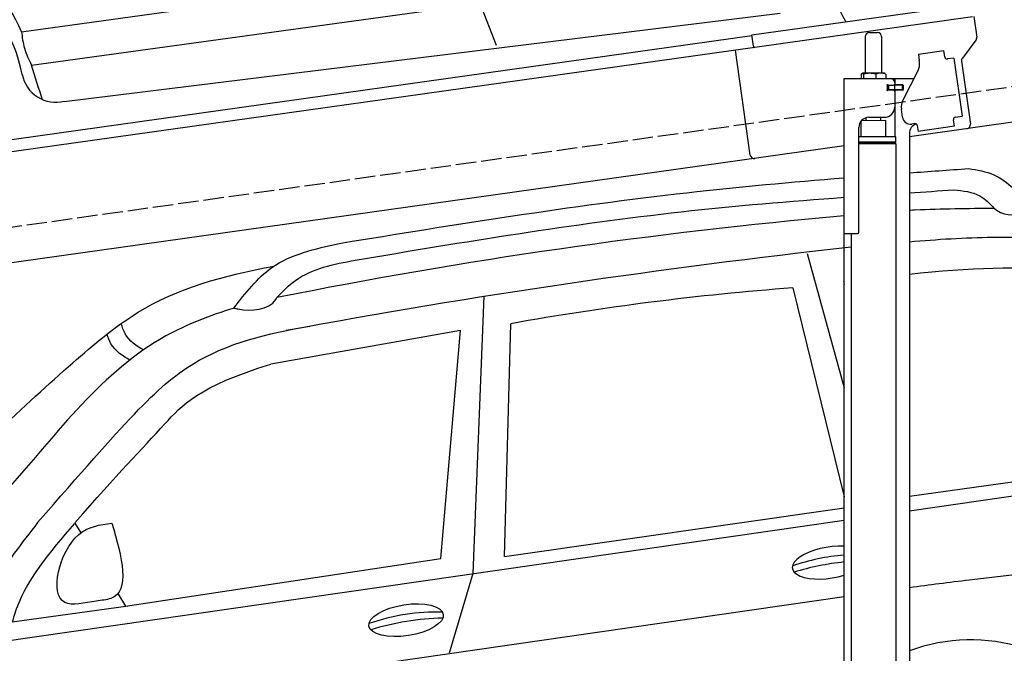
# Model space of a CAD drawing. Extents: x -311 to 6440, y -844 to 6424.
# Tile 4 of 6: x 1644 to 4057, y 2428 to 3982. Entities that reach past the tile are written whole.
import ezdxf

# ---------------------------------------------------------------- set-up
doc = ezdxf.new("R2010")
doc.units = 0
doc.header["$LTSCALE"] = 10
doc.header["$MEASUREMENT"] = 0
doc.linetypes.add('GEN3', pattern=[6.25, 5, -1.25])
doc.layers.get('0').update_dxf_attribs({"linetype": 'CONTINUOUS'})
doc.layers.get('DEFPOINTS').update_dxf_attribs({"linetype": 'CONTINUOUS'})
for name, color, linetype in [('3', 6, 'GEN3'), ('CAR', 1, 'CONTINUOUS'), ('SICHTBARE_KANTEN_DIN_', 7, 'CONTINUOUS')]:
    doc.layers.add(name, color=color, linetype=linetype)
doc.layers.add('AM_0', color=7, linetype='CONTINUOUS', lineweight=30)
doc.layers.add('AM_5', color=3, linetype='CONTINUOUS', lineweight=15)
doc.dimstyles.new('KLAUS_DXF', dxfattribs={"dimscale": 20, "dimtxt": 3.5, "dimasz": 2, "dimexe": 2, "dimexo": 1, "dimgap": 1.5, "dimtad": 1, "dimlfac": 0.1, "dimdsep": 46, "dimtxsty": 'Standard', "dimblk": 'DOT', "dimcen": 2, "dimclrd": 256, "dimclre": 256, "dimclrt": 2, "dimadec": 0, "dimazin": 0, "dimtfac": 1, "dimtmove": 2, "dimatfit": 3, "dimfxl": 1, "dimtolj": 1, "dimarcsym": 0})

# ---------------------------------------------------------------- blocks, each defined once
blk = doc.blocks.new('_DOT')
at = {"color": 0, "linetype": 'ByBlock'}
blk.add_line((-0.5, 0), (-1, 0), dxfattribs=at)
at = {"color": 0, "linetype": 'ByBlock', "const_width": 0.5}
blk.add_lwpolyline([(-0.25, 0, 1), (0.25, 0, 1)], format="xyb", close=True, dxfattribs=at)
blk = doc.blocks.new('*D9')
at = {"layer": 'AM_5', "lineweight": -2, "transparency": 16777216}
for p, q in [((179.5, 2850), (-240.5, 2850)), ((-200.5, 1890), (-200.5, 2810)), ((5479.5, 1850), (-240.5, 1850))]:
    blk.add_line(p, q, dxfattribs=at)
at = {"layer": 'DEFPOINTS', "color": 0, "transparency": 16777216}
for p in [(-200.5, 2850), (199.5, 2850), (5499.5, 1850)]:
    blk.add_point(p, dxfattribs=at)
at = {"layer": 'AM_5', "lineweight": -2, "transparency": 16777216, "xscale": 40, "yscale": 40, "zscale": 40}
for p, rotation in [((-200.5, 2850), 90), ((-200.5, 1850), 270)]:
    blk.add_blockref('_DOT', p, dxfattribs=dict(at, rotation=rotation))
at = {"layer": 'AM_5', "color": 2, "transparency": 16777216, "insert": (-265.5, 2350), "char_height": 70, "attachment_point": 5, "rotation": 90}
blk.add_mtext('\\A1;100', dxfattribs=at)
blk = doc.blocks.new('Car200Van')
at = {"layer": 'CAR'}
for p, q in [((27627.7, 3941.8), (29515.6, 4203.1)), ((27652, 3860), (29511.9, 4116.2)), ((28751.2, 4011.6), (28791.1, 3909)), ((27732.4, 3771), (29487.4, 3987.6))]:
    blk.add_line(p, q, dxfattribs=at)
for centre, radius, start, end in [((29947.8, 4143.3), 347.8, 345.1978, 210.6236), ((27239.8, 3777.4), 421.3, 22.9636, 159.0161), ((27241.3, 3759.3), 396, 11.2769, 175.6905), ((21558.7, 1884.8), 6405.5, 17.15784, 17.96084), ((27712.3, 3852.6), 84, 190.8184, 283.84)]:
    blk.add_arc(centre, radius, start, end, dxfattribs=at)
blk.add_spline([(27627.7, 3941.8), (27635.2, 3901.2), (27652, 3860)], degree=3, dxfattribs=at)
blk = doc.blocks.new('Car200VanEG')
at = {"layer": 'CAR'}
for p, q in [((29554, 5533), (29644.2, 5203.4)), ((29642.4, 5463.9), (29644.2, 5457.7)), ((29518.3, 5448.3), (29644.2, 4935.9)), ((28811.4, 4789.7), (28827.1, 5360.5)), ((29804.2, 4937), (30377.2, 5017.9)), ((29804.2, 4901.5), (30486.3, 4999.8)), ((28811.4, 4789.7), (29644.2, 4908.5)), ((27473.8, 4565.4), (29644.2, 4878.4)), ((28734.5, 4747.2), (28676.2, 4551.8)), ((27462.7, 4376.3), (29644.2, 4691.5)), ((27605.2, 4629.3), (27883.5, 4667.2))]:
    blk.add_line(p, q, dxfattribs=at)
for points in [[(28761.3, 5427.7), (28734.5, 4747.2)], [(27863.9, 4698.5), (27882.5, 4667.3), (28655.6, 4784.3), (28704.2, 5343.7), (28238.8, 5261.3)], [(27758.3, 4871.4), (27772.9, 4847.7)]]:
    blk.add_lwpolyline(points, dxfattribs=at)
for centre, radius, start, end in [((30794.8, -7277.3), 12953.5, 95.09603, 101.31232), ((30794.8, -7277.3), 12953.5, 94.31828, 94.38589), ((30077, -2253.4), 7897, 90.47095, 91.86937), ((31764.9, -13496.1), 19159.9, 96.30363, 100.48979), ((30034.9, -1376.9), 6844.8, 94.32835, 100.16386), ((29681.6, 4299.2), 494.8, 94.3341, 109.3655), ((29716.1, 4107.9), 671.8, 96.1511, 106.818), ((28643.6, 4157.9), 494.8, 88.0835, 109.3655), ((28678.2, 3966.6), 671.8, 91.4914, 106.818), ((29955.2, 4140.6), 444, 36.5858, 109.8823)]:
    blk.add_arc(centre, radius, start, end, dxfattribs=at)
blk.add_ellipse((29608.6, 4774.3), major_axis=(91.2, 14.3), ratio=0.413356, start_param=7.389198, end_param=11.330949, dxfattribs=at)
blk.add_ellipse((28570.6, 4633), major_axis=(91.2, 14.3), ratio=0.413356, dxfattribs=at)
for points in [[(29804.2, 5730.6), (29852.4, 5734.2), (29900.6, 5737.6), (29948.8, 5741.1)], [(29804.2, 5681.6), (29840.4, 5684), (29876.6, 5686.4), (29912.8, 5688.8)], [(29804.2, 5482.3), (29953.2, 5497.9), (30074, 5504.2), (30192.2, 5487.5)], [(29642.4, 5463.9), (29643, 5464), (29643.6, 5464), (29644.2, 5464.1)]]:
    blk.add_open_spline(points, degree=3, dxfattribs=at)
for points in [[(29948.8, 5741.1), (30011.4, 5725.8), (30100.5, 5644.1)], [(29912.8, 5688.8), (29976.8, 5673.9), (30012.1, 5643.4)], [(30012.1, 5643.4), (30019.5, 5637.8), (30093.4, 5638.3), (30100.5, 5644.1)], [(28148.5, 5398.8), (28241.4, 5498), (28406.6, 5557.4)], [(28253.8, 5424.6), (28299.5, 5466.8), (28445.9, 5516.4)], [(28148.5, 5398.8), (28158.4, 5396.7), (28251.2, 5420), (28253.8, 5424.6)], [(27667.4, 4872.6), (27556.9, 4719.5), (27469.8, 4557)], [(27757.9, 4870.6), (27609.6, 4644.4), (27605.2, 4629.3)], [(27849.6, 4871.2), (27767.3, 4842.4), (27733.9, 4676.3), (27810.6, 4680), (27846.5, 4686.3), (27849.6, 4871.2)]]:
    blk.add_spline(points, degree=3, dxfattribs=at)
for points, knots in [([(28406.6, 5557.4), (28690.2, 5603.6), (29101.1, 5670.6), (29515.5, 5707.9), (29644.2, 5718.3)], [0, 0, 0, 0, 861.375884, 1248.40783, 1248.40783, 1248.40783, 1248.40783]), ([(28445.9, 5516.4), (28711.8, 5560.9), (29109.4, 5627.4), (29510.9, 5660.9), (29644.2, 5670.6)], [0, 0, 0, 0, 807.968467, 1208.698411, 1208.698411, 1208.698411, 1208.698411]), ([(29804.2, 5561.7), (29872.2, 5567.4), (30014.9, 5576.9), (30158, 5570.5), (30233, 5567.1)], [93.233169, 93.233169, 93.233169, 93.233169, 297.701416, 522.489382, 522.489382, 522.489382, 522.489382]), ([(27274.3, 4779.9), (27521.2, 5055.6), (27679.5, 5202), (27946.1, 5430.1), (28123.8, 5479.4), (28246.5, 5501.5)], [0, 0, 0, 0, 483.426824, 685.431456, 1036.760776, 1036.760776, 1036.760776, 1036.760776]), ([(28148.9, 5398.7), (28090.4, 5380.3), (27865.4, 5296.5), (27643.7, 4994.3), (27436.7, 4788), (27358.6, 4689.9)], [96.913533, 96.913533, 96.913533, 96.913533, 278.898782, 817.834272, 1161.503968, 1161.503968, 1161.503968, 1161.503968]), ([(27927, 5296), (27909.9, 5305.5), (27884.2, 5322.7), (27875.1, 5352.1), (27872.3, 5360.9)], [14.298687, 14.298687, 14.298687, 14.298687, 77.601445, 104.69214, 104.69214, 104.69214, 104.69214]), ([(27667.4, 4872.6), (27883.3, 5119.3), (28024.9, 5286.2), (28231.1, 5337.6), (28334.8, 5354.1)], [0, 0, 0, 0, 330.131982, 635.722273, 635.722273, 635.722273, 635.722273]), ([(27893.1, 5271.3), (27877.3, 5280.1), (27850.5, 5297.3), (27840, 5326.9), (27837.3, 5334.5)], [10.674142, 10.674142, 10.674142, 10.674142, 77.601445, 103.277048, 103.277048, 103.277048, 103.277048]), ([(27758.7, 4872), (27864.2, 4993), (27963.9, 5094.6), (28061.1, 5206.6), (28238.8, 5261.3)], [51.837869, 51.837869, 51.837869, 51.837869, 326.184948, 523.253478, 523.253478, 523.253478, 523.253478]), ([(29804.2, 4713.6), (29853.1, 4720), (30123.8, 4754.8), (30395.9, 4777.3), (30618.8, 4795.7)], [97.14816, 97.14816, 97.14816, 97.14816, 245.101736, 915.976386, 915.976386, 915.976386, 915.976386])]:
    blk.add_open_spline(points, degree=3, knots=knots, dxfattribs=at)

msp = doc.modelspace()

# ---------------------------------------------------------------- linework, layer by layer
for p, q in [((3438.691, 3944.55), (3978.387, 4020.399)), ((3979.731, 3989.283), (3445.976, 3914.269)), ((3982.702, 3989.701), (3989.78, 3939.338)), ((959.991, 3595.181), (3438.83, 3943.559)), ((3442.588, 3916.822), (3438.691, 3944.55)), ((3716.715, 3940.64), (3716.715, 3850.64)), ((3726.715, 3950.64), (3746.715, 3950.64)), ((3756.715, 3940.64), (3756.715, 3850.64)), ((3445.976, 3914.269), (959.991, 3564.886)), ((5451.216, 3923.433), (3824.715, 3694.844)), ((3987.863, 3931.928), (3954.55, 3887.719)), ((3434.628, 3650.119), (3398.443, 3907.589)), ((3846.658, 3897.873), (3909.044, 3906.641)), ((3846.658, 3897.873), (3848.884, 3882.029)), ((3911.271, 3890.797), (3909.044, 3906.641)), ((3911.271, 3890.797), (3911.41, 3889.807)), ((3917.058, 3885.551), (3918.048, 3885.69)), ((3933.892, 3887.917), (3918.048, 3885.69)), ((3933.892, 3887.917), (3953.933, 3745.319)), ((3849.474, 3877.83), (3848.884, 3882.029)), ((3952.633, 3880.309), (3974.325, 3725.968)), ((3664.715, 3837.64), (3836.1, 3837.64)), ((3664.715, 3457.64), (3664.715, 3837.64)), ((3706.798, 3848.184), (3706.798, 3837.64)), ((3727.496, 3850.64), (3709.522, 3850.64)), ((3712.538, 3848.184), (3712.538, 3837.64)), ((3754.543, 3850.64), (3727.496, 3850.64)), ((3742.455, 3848.184), (3742.455, 3837.64)), ((3764.215, 3850.64), (3754.543, 3850.64)), ((3766.632, 3848.184), (3766.632, 3837.64)), ((3789.715, 3822.14), (3789.715, 3837.64)), ((3808.53, 3783.529), (3846, 3857.069)), ((3773.361, 3821.64), (3769.715, 3821.64)), ((3770.715, 3811.785), (3770.715, 3818.994)), ((3773.361, 3821.64), (3785.715, 3821.64)), ((3773.715, 3821.64), (3773.715, 3809.64)), ((3787.715, 3821.64), (3785.715, 3821.64)), ((3787.715, 3821.64), (3788.715, 3821.64)), ((3788.715, 3827.64), (3788.715, 3824.64)), ((3789.439, 3821.64), (3788.715, 3821.64)), ((3788.715, 3809.64), (3788.715, 3821.64)), ((3806.991, 3821.64), (3789.439, 3821.64)), ((3808.715, 3822.14), (3789.715, 3822.14)), ((3806.991, 3821.64), (3807.715, 3821.64)), ((3807.715, 3809.64), (3807.715, 3821.64)), ((3809.715, 3821.14), (3809.715, 3810.14)), ((3807.715, 3809.64), (3769.849, 3809.64)), ((3785.715, 3809.14), (3773.361, 3809.14)), ((3788.715, 3806.14), (3788.715, 3767.64)), ((3789.715, 3694.659), (3789.715, 3809.14)), ((3808.715, 3809.14), (3789.715, 3809.14)), ((3718.723, 3734.037), (3718.715, 3741.64)), ((3725.715, 3742.64), (3763.715, 3742.64)), ((3754.717, 3734.49), (3754.715, 3742.64)), ((3807.839, 3742.963), (3805.056, 3762.769)), ((3938.089, 3743.092), (3937.099, 3742.953)), ((3938.089, 3743.092), (3953.933, 3745.319)), ((3700.715, 3460.64), (3700.715, 3717.64)), ((3766.713, 3734.641), (3706.713, 3733.885)), ((3706.715, 3694.688), (3706.713, 3733.885)), ((3766.713, 3694.643), (3766.713, 3734.641)), ((3838.35, 3727.055), (3830.428, 3725.941)), ((3843.997, 3722.799), (3846.085, 3707.945)), ((3935.209, 3720.471), (3846.085, 3707.945)), ((3932.843, 3737.305), (3932.982, 3736.315)), ((3935.209, 3720.471), (3932.982, 3736.315)), ((3791.715, 3694.643), (3700.715, 3694.643)), ((3791.716, 3681.375), (3791.715, 3694.643)), ((3824.715, 3702.64), (3824.715, 2144.272)), ((3664.715, 3672.357), (959.991, 3292.233)), ((3791.716, 3681.375), (3700.715, 3681.375)), ((3788.716, 3679.643), (3700.715, 3679.643)), ((3791.716, 3677.911), (3700.715, 3677.911)), ((3788.716, 3679.643), (3791.716, 3681.375)), ((3788.716, 3679.643), (3791.716, 3677.911)), ((3789.715, 3679.066), (3789.715, 3680.22)), ((3791.699, 3677.911), (3791.812, 1671.652)), ((3664.715, 1587.64), (3664.715, 3457.64)), ((3664.715, 3457.64), (3697.715, 3457.64)), ((3681.711, 3457.64), (3681.812, 1671.629))]:
    msp.add_line(p, q)
msp.add_polyline3d([(3843.994, 3722.803, 0), (3843.994, 3722.803, 0), (3843.994, 3722.813, 0), (3843.994, 3722.823, 0), (3843.994, 3722.833, 0), (3843.994, 3722.833, 0), (3843.994, 3722.843, 0), (3843.994, 3722.853, 0), (3843.984, 3722.863, 0), (3843.984, 3722.863, 0), (3843.984, 3722.873, 0), (3843.984, 3722.883, 0), (3843.984, 3722.893, 0), (3843.984, 3722.903, 0), (3843.984, 3722.903, 0), (3843.984, 3722.913, 0), (3843.974, 3722.923, 0), (3843.974, 3722.933, 0), (3843.974, 3722.933, 0), (3843.974, 3722.943, 0), (3843.974, 3722.953, 0), (3843.974, 3722.963, 0), (3843.974, 3722.963, 0), (3843.974, 3722.973, 0), (3843.964, 3722.983, 0), (3843.964, 3722.993, 0), (3843.964, 3723.003, 0), (3843.964, 3723.003, 0), (3843.964, 3723.013, 0), (3843.964, 3723.023, 0), (3843.964, 3723.033, 0), (3843.954, 3723.033, 0), (3843.954, 3723.043, 0), (3843.954, 3723.053, 0), (3843.954, 3723.063, 0), (3843.954, 3723.063, 0), (3843.954, 3723.073, 0), (3843.944, 3723.083, 0), (3843.944, 3723.093, 0), (3843.944, 3723.103, 0), (3843.944, 3723.103, 0), (3843.944, 3723.113, 0), (3843.944, 3723.123, 0), (3843.944, 3723.133, 0), (3843.934, 3723.133, 0), (3843.934, 3723.143, 0), (3843.934, 3723.153, 0), (3843.934, 3723.163, 0), (3843.934, 3723.163, 0), (3843.934, 3723.173, 0), (3843.924, 3723.183, 0), (3843.924, 3723.193, 0), (3843.924, 3723.203, 0), (3843.924, 3723.203, 0), (3843.924, 3723.213, 0), (3843.924, 3723.223, 0), (3843.914, 3723.233, 0), (3843.914, 3723.233, 0), (3843.914, 3723.243, 0), (3843.914, 3723.253, 0), (3843.914, 3723.263, 0), (3843.904, 3723.273, 0), (3843.904, 3723.273, 0), (3843.904, 3723.283, 0), (3843.904, 3723.293, 0), (3843.904, 3723.303, 0), (3843.894, 3723.303, 0), (3843.894, 3723.313, 0), (3843.894, 3723.323, 0), (3843.894, 3723.333, 0), (3843.894, 3723.333, 0), (3843.894, 3723.343, 0), (3843.884, 3723.353, 0), (3843.884, 3723.363, 0), (3843.884, 3723.373, 0), (3843.884, 3723.373, 0), (3843.884, 3723.383, 0), (3843.874, 3723.393, 0), (3843.874, 3723.403, 0), (3843.874, 3723.403, 0), (3843.874, 3723.413, 0), (3843.864, 3723.423, 0), (3843.864, 3723.433, 0), (3843.864, 3723.433, 0), (3843.864, 3723.443, 0), (3843.864, 3723.453, 0), (3843.854, 3723.463, 0), (3843.854, 3723.473, 0), (3843.854, 3723.473, 0), (3843.854, 3723.483, 0), (3843.854, 3723.493, 0), (3843.844, 3723.503, 0), (3843.844, 3723.503, 0), (3843.844, 3723.513, 0), (3843.844, 3723.523, 0), (3843.834, 3723.533, 0), (3843.834, 3723.533, 0), (3843.834, 3723.543, 0), (3843.834, 3723.553, 0), (3843.824, 3723.563, 0), (3843.824, 3723.573, 0), (3843.824, 3723.573, 0), (3843.824, 3723.583, 0), (3843.824, 3723.593, 0), (3843.814, 3723.603, 0), (3843.814, 3723.603, 0), (3843.814, 3723.613, 0), (3843.814, 3723.623, 0), (3843.804, 3723.633, 0), (3843.804, 3723.633, 0), (3843.804, 3723.643, 0), (3843.804, 3723.653, 0), (3843.794, 3723.663, 0), (3843.794, 3723.673, 0), (3843.794, 3723.673, 0), (3843.794, 3723.683, 0), (3843.784, 3723.693, 0), (3843.784, 3723.703, 0), (3843.784, 3723.703, 0), (3843.784, 3723.713, 0), (3843.774, 3723.723, 0), (3843.774, 3723.733, 0), (3843.774, 3723.733, 0), (3843.764, 3723.743, 0), (3843.764, 3723.753, 0), (3843.764, 3723.763, 0), (3843.764, 3723.763, 0), (3843.754, 3723.773, 0)])
for centre, radius, start, end in [((3726.715, 3940.64), 10, 90, 180), ((3746.715, 3940.64), 10, 0, 90), ((3979.877, 3937.946), 10, 323, 8), ((3916.362, 3890.503), 5, 188, 278), ((3962.536, 3881.701), 10, 143, 188), ((3814.815, 3872.959), 35, 333, 8), ((3715.184, 3843.096), 9.808, 138.356376, 148.753006), ((3710.037, 3847.934), 2.754, 100.76608, 142.434274), ((3709.58, 3848.547), 2.094, 44.84476, 91.561935), ((3705.54, 3844.088), 8.108, 30.33762, 47.053163), ((3727.405, 3803.271), 47.367, 71.474333, 108.335359), ((3754.472, 3819.304), 31.336, 67.161985, 112.719952), ((3761.182, 3845.234), 6.199, 28.413387, 60.706774), ((3778.715, 3827.64), 10, 0, 90), ((3770.715, 3821.64), 1, 48.590378, 221.409622), ((3767.715, 3818.994), 3, 0, 41.409622), ((3773.361, 3824.64), 3, 228.590378, 270), ((3785.715, 3824.64), 3, 270, 0), ((3808.715, 3821.14), 1, 0, 90), ((3770.715, 3809.14), 1, 138.590378, 311.409622), ((3767.715, 3811.785), 3, 318.590378, 0), ((3773.361, 3806.14), 3, 90, 131.409622), ((3785.715, 3806.14), 3, 0, 90), ((3808.715, 3810.14), 1, 270, 0), ((3763.715, 3767.64), 25, 270, 0), ((3839.715, 3767.64), 35, 153, 188), ((3725.715, 3717.64), 25, 90, 180), ((3827.644, 3745.747), 20, 188, 278), ((3937.794, 3738.001), 5, 98, 188), ((3849.715, 3702.64), 25, 108.64725, 180), ((3839.046, 3722.103), 5, 19.536959, 98), ((3964.422, 3724.576), 10, 278, 8), ((3444.531, 3651.511), 10, 188, 278), ((3697.715, 3460.64), 3, 270, 0)]:
    msp.add_arc(centre, radius, start, end)
at = {"layer": '3'}
msp.add_line((423.4, 3304.675), (5430.808, 4008.42), dxfattribs=at)
at = {"layer": 'SICHTBARE_KANTEN_DIN_'}
msp.add_arc((3445.559, 3917.24), 3, 188, 278, dxfattribs=at)

# ---------------------------------------------------------------- block references
at = {"layer": 'AM_0'}
for name, p in [('Car200Van', (-25979.454, 10.786)), ('Car200VanEG', (-25979.454, -2124.214))]:
    msp.add_blockref(name, p, dxfattribs=at)

# ---------------------------------------------------------------- dimensions: what is measured, and where the dimension line sits
at = {"layer": 'AM_5'}
dim = msp.add_linear_dim(base=(-200.481, 2850.005), p1=(5499.51, 1850.005), p2=(199.51, 2850.005), angle=90, dimstyle='KLAUS_DXF', override={"dimpost": '', "dimtol": 0, "dimlim": 0, "dimtp": 0, "dimtm": 0, "dimtfac": 1, "dimtdec": 2, "dimtolj": 1, "dimtzin": 7}, dxfattribs=at)
dim.commit()
dim.dimension.update_dxf_attribs({"geometry": '*D9', "text_midpoint": (-265.481, 2350.005)})

doc.saveas('drawing.dxf')
